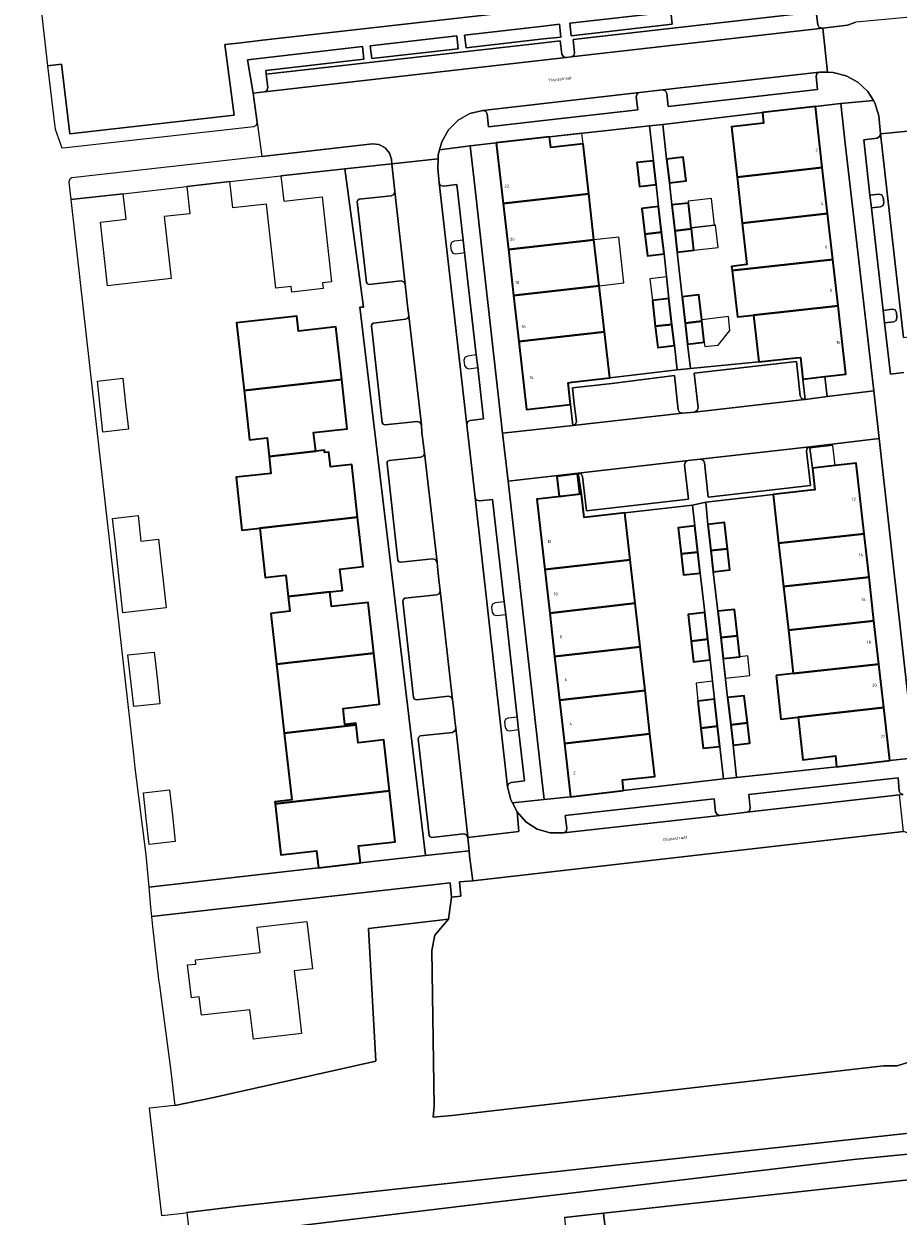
# Model space of a CAD drawing. Header units: metres. Extents: x 73718 to 76933, y 443658 to 446696.
# Tile 10 of 161: x 74439 to 74541, y 444887 to 445027. Entities that reach past the tile are written whole.
import ezdxf
from ezdxf.enums import TextEntityAlignment as Align

# ---------------------------------------------------------------- set-up
doc = ezdxf.new("R2010")
doc.units = ezdxf.units.M
for name, color, linetype, lineweight in [('B-WE-GR-BEPLANTING_CULTUUR_BODEMBEDEKKER-GV', 90, 'Continuous', 18), ('B-WE-GR-BEPLANTING_CULTUUR_HEESTERS-GV', 90, 'Continuous', 18), ('B-WE-GR-BOUWLAND-GV', 80, 'Continuous', 13), ('B-WE-IE-MEUBILAIR_WEGMEUBILAIR-GV', 7, 'Continuous', 18), ('B-WE-OG-BEBOUWING-GV', 7, 'Continuous', 35), ('B-WE-OG-BEBOUWING-T18', 10, 'Continuous', 18), ('B-WE-OG-BEBOUWING_LOODS-GV', 7, 'Continuous', 18), ('B-WE-OG-BEBOUWING_LUIFEL-GV', 7, 'Continuous', 18), ('B-WE-OG-TERREIN_BEGROEID-GV', 7, 'Continuous', 18), ('B-WE-OG-TERREIN_ERF-GV', 7, 'Continuous', 18), ('B-WE-OG-TERREIN_OEVER-GV', 7, 'Continuous', 18), ('B-WE-OG-TOPOGRAFIE-T18', 10, 'Continuous', 18), ('B-WE-OG-WATER_SLOOT-GV', 120, 'Continuous', 18), ('B-WE-VH-OPENVERHARDING_BETONSTRAATSTEEN-GV', 30, 'Continuous', 18), ('B-WE-VH-OPENVERHARDING_STRAATBAKSTEEN-GV', 30, 'Continuous', 18), ('B-WE-VH-OPENVERHARDING_TEGEL-GV', 30, 'Continuous', 18)]:
    doc.layers.add(name, color=color, linetype=linetype, lineweight=lineweight)
doc.styles.add('NLCS-ISO-M200-T18', font='NLCS-ISO.ttf', dxfattribs={"height": 0.36})

msp = doc.modelspace()

# ---------------------------------------------------------------- linework, layer by layer
at = {"layer": 'B-WE-GR-BEPLANTING_CULTUUR_BODEMBEDEKKER-GV', "flags": 128}
for points in [[(74538.358, 445005.192), (74539.415, 445005.302), (74539.723, 445005.47), (74539.801, 445005.813), (74539.714, 445006.411), (74539.555, 445006.71), (74539.229, 445006.804), (74538.168, 445006.667)], [(74539.72, 444993.213), (74539.889, 444991.76), (74540.947, 444991.858), (74541.24, 444992.036), (74541.323, 444992.369), (74541.278, 444992.96), (74541.107, 444993.267), (74540.766, 444993.347)]]:
    msp.add_lwpolyline(points, close=True, dxfattribs=at)
at = {"layer": 'B-WE-GR-BEPLANTING_CULTUUR_HEESTERS-GV', "flags": 128}
for points in [[(74503.248, 445025.302), (74515.054, 445026.641), (74514.876, 445028.107), (74503.084, 445026.775)], [(74500, 445024.92), (74502.047, 445025.152), (74501.879, 445026.635), (74500, 445026.422), (74490.769, 445025.375), (74490.953, 445023.895)], [(74489.876, 445025.272), (74479.744, 445024.108), (74479.921, 445022.631), (74490.036, 445023.777)], [(74466.072, 445018.583), (74467.373, 445018.733), (74467.677, 445018.913), (74467.774, 445019.254), (74467.596, 445020.796), (74467.529, 445021.246), (74479.016, 445022.544), (74478.85, 445024.026), (74465.415, 445022.478)]]:
    msp.add_lwpolyline(points, close=True, dxfattribs=at)
at = {"layer": 'B-WE-GR-BOUWLAND-GV', "flags": 128}
msp.add_lwpolyline([(74548.816, 444909.434), (74548.375, 444913.338), (74548.789, 444913.387), (74548.761, 444913.634), (74546.905, 444930.068), (74545.704, 444930.927), (74545.347, 444931.182), (74542.095, 444932.308), (74491.725, 444926.573), (74490.167, 444926.431), (74490.336, 444924.752), (74489.265, 444924.636), (74488.915, 444922.073), (74487.313, 444920.219), (74486.94, 444918.423), (74487.221, 444900.22), (74487.11, 444898.936), (74489.278, 444899.155), (74539.745, 444904.937), (74541.355, 444904.956), (74549.007, 444907.351), (74548.779, 444909.399), (74548.776, 444909.429)], close=True, dxfattribs=at)
at = {"layer": 'B-WE-IE-MEUBILAIR_WEGMEUBILAIR-GV', "flags": 128}
for points in [[(74490.767, 444999.965), (74490.594, 445001.433), (74489.555, 445001.306), (74489.243, 445001.143), (74489.15, 445000.804), (74489.213, 445000.218), (74489.389, 444999.911), (74489.737, 444999.836)], [(74492.313, 444986.538), (74492.146, 444988.008), (74491.112, 444987.864), (74490.795, 444987.713), (74490.695, 444987.375), (74490.773, 444986.787), (74490.948, 444986.481), (74491.289, 444986.397)], [(74495.583, 444957.66), (74495.404, 444959.151), (74494.354, 444959.043), (74494.038, 444958.885), (74493.941, 444958.545), (74494.012, 444957.929), (74494.194, 444957.633), (74494.533, 444957.553)], [(74497.082, 444944.236), (74496.909, 444945.682), (74495.872, 444945.582), (74495.573, 444945.43), (74495.448, 444945.119), (74495.533, 444944.483), (74495.703, 444944.176), (74496.044, 444944.097)]]:
    msp.add_lwpolyline(points, close=True, dxfattribs=at)
at = {"layer": 'B-WE-OG-BEBOUWING-GV', "flags": 128}
for points in [[(74531.793, 445017.021), (74525.595, 445016.319), (74525.736, 445015.076), (74521.971, 445014.646), (74522.63, 445008.774), (74532.604, 445009.896)], [(74494.487, 445012.787), (74495.293, 445005.705), (74505.296, 445006.827), (74504.63, 445012.683), (74500.847, 445012.26), (74500.707, 445013.493)], [(74513.172, 445007.913), (74512.855, 445010.695), (74510.908, 445010.473), (74511.225, 445007.691)], [(74514.4, 445010.885), (74514.725, 445008.103), (74516.672, 445008.331), (74516.347, 445011.113)], [(74533.217, 445004.515), (74532.604, 445009.896), (74522.63, 445008.774), (74523.234, 445003.393)], [(74495.293, 445005.705), (74495.904, 445000.321), (74505.908, 445001.446), (74505.296, 445006.827)], [(74513.806, 445002.334), (74513.456, 445005.358), (74511.509, 445005.131), (74511.859, 445002.115)], [(74515.001, 445005.526), (74515.347, 445002.508), (74517.294, 445002.726), (74517.28, 445002.846), (74516.948, 445005.749)], [(74522.057, 444997.853), (74533.829, 444999.151), (74533.217, 445004.515), (74523.234, 445003.393), (74523.777, 444998.561), (74521.998, 444998.353)], [(74514.097, 444999.825), (74513.806, 445002.334), (74511.859, 445002.115), (74512.15, 444999.598)], [(74517.294, 445002.726), (74515.347, 445002.508), (74515.633, 445000.005), (74517.58, 445000.234)], [(74506.516, 444996.096), (74505.908, 445001.446), (74495.904, 445000.321), (74496.516, 444994.945)], [(74522.057, 444997.853), (74522.692, 444992.44), (74524.554, 444992.648), (74534.444, 444993.751), (74533.829, 444999.151)], [(74506.516, 444996.096), (74496.516, 444994.945), (74497.125, 444989.587), (74507.13, 444990.691)], [(74515.027, 444991.562), (74514.677, 444994.598), (74512.73, 444994.375), (74513.079, 444991.347)], [(74516.221, 444994.793), (74516.572, 444991.732), (74518.522, 444991.947), (74518.502, 444992.123), (74518.168, 444995.016)], [(74525.175, 444987.18), (74529.524, 444987.665), (74530.039, 444987.722), (74530.33, 444985.189), (74532.885, 444985.483), (74535.361, 444985.767), (74534.444, 444993.751), (74524.554, 444992.648)], [(74476.42, 444985.125), (74475.738, 444991.288), (74471.355, 444990.801), (74471.171, 444992.524), (74464.115, 444991.769), (74464.99, 444983.86)], [(74515.027, 444991.562), (74513.079, 444991.347), (74513.365, 444988.87), (74515.312, 444989.096)], [(74518.522, 444991.947), (74516.572, 444991.732), (74516.854, 444989.271), (74518.804, 444989.496)], [(74497.125, 444989.587), (74498.029, 444981.641), (74503.163, 444982.232), (74502.873, 444984.761), (74503.314, 444984.811), (74507.741, 444985.315), (74507.13, 444990.691)], [(74467.922, 444976.149), (74473.369, 444976.753), (74473.129, 444978.925), (74477.059, 444979.36), (74476.42, 444985.125), (74464.99, 444983.86), (74465.628, 444978.095), (74467.681, 444978.322)], [(74467.922, 444976.149), (74468.142, 444974.161), (74464.067, 444973.71), (74464.75, 444967.548), (74466.837, 444967.779), (74478.267, 444969.045), (74477.585, 444975.207), (74475.1, 444974.932), (74474.91, 444976.646), (74474.413, 444976.591), (74474.383, 444976.865), (74473.369, 444976.753)], [(74526.854, 444971.696), (74527.495, 444966.003), (74537.493, 444967.09), (74536.557, 444975.369), (74534.092, 444975.088), (74531.437, 444974.786), (74531.722, 444972.244), (74531.267, 444972.193)], [(74503.967, 444974.113), (74501.55, 444973.798), (74501.852, 444971.474), (74504.27, 444971.789)], [(74505.105, 444969.043), (74504.742, 444969.002), (74504.443, 444971.738), (74499.221, 444971.15), (74500.152, 444962.916), (74510.148, 444964.064), (74509.528, 444969.547)], [(74469.464, 444962.234), (74469.875, 444962.28), (74470.156, 444959.796), (74475.035, 444960.336), (74476.487, 444960.497), (74476.212, 444962.982), (74478.905, 444963.28), (74478.267, 444969.045), (74466.837, 444967.779), (74467.475, 444962.014)], [(74518.05, 444964.971), (74517.707, 444968.032), (74515.759, 444967.815), (74516.103, 444964.747)], [(74519.574, 444965.142), (74521.524, 444965.354), (74521.182, 444968.418), (74519.232, 444968.208)], [(74538.064, 444962.04), (74537.493, 444967.09), (74527.495, 444966.003), (74528.064, 444960.941)], [(74518.326, 444962.516), (74518.05, 444964.971), (74516.103, 444964.747), (74516.377, 444962.298)], [(74519.574, 444965.142), (74519.851, 444962.664), (74521.8, 444962.881), (74521.524, 444965.354)], [(74510.148, 444964.064), (74500.152, 444962.916), (74500.728, 444957.827), (74510.722, 444958.983)], [(74538.064, 444962.04), (74528.064, 444960.941), (74528.638, 444955.846), (74538.639, 444956.952)], [(74468.79, 444951.857), (74480.175, 444953.145), (74479.502, 444959.094), (74475.229, 444958.612), (74475.035, 444960.336), (74470.156, 444959.796), (74470.353, 444958.052), (74468.117, 444957.8)], [(74500.728, 444957.827), (74501.301, 444952.758), (74511.297, 444953.898), (74510.722, 444958.983)], [(74518.861, 444957.912), (74516.914, 444957.689), (74517.27, 444954.579), (74519.217, 444954.802)], [(74522.682, 444955.188), (74522.339, 444958.276), (74520.389, 444958.064), (74520.733, 444954.972)], [(74529.208, 444950.775), (74539.211, 444951.891), (74538.639, 444956.952), (74528.638, 444955.846)], [(74519.494, 444952.385), (74519.217, 444954.802), (74517.27, 444954.579), (74517.546, 444952.164)], [(74521.005, 444952.532), (74522.953, 444952.75), (74522.682, 444955.188), (74520.733, 444954.972)], [(74501.876, 444947.67), (74511.872, 444948.814), (74511.297, 444953.898), (74501.301, 444952.758)], [(74469.699, 444943.822), (74478.102, 444944.772), (74478.079, 444944.981), (74476.787, 444944.835), (74476.575, 444946.713), (74480.847, 444947.195), (74480.175, 444953.145), (74468.79, 444951.857)], [(74527.193, 444950.55), (74527.761, 444945.454), (74529.782, 444945.679), (74539.787, 444946.8), (74539.211, 444951.891), (74529.208, 444950.775)], [(74512.447, 444943.727), (74511.872, 444948.814), (74501.876, 444947.67), (74502.45, 444942.595)], [(74520.366, 444944.623), (74520.016, 444947.782), (74518.067, 444947.566), (74518.419, 444944.403)], [(74521.896, 444944.795), (74523.843, 444945.013), (74523.479, 444948.184), (74521.532, 444947.962)], [(74534.274, 444939.895), (74540.486, 444940.61), (74539.787, 444946.8), (74529.782, 444945.679), (74530.341, 444940.711), (74534.13, 444941.146)], [(74521.896, 444944.795), (74522.169, 444942.417), (74524.116, 444942.641), (74523.843, 444945.013)], [(74468.614, 444935.562), (74481.991, 444937.074), (74481.318, 444943.032), (74478.337, 444942.695), (74478.102, 444944.772), (74469.699, 444943.822), (74470.582, 444936.013), (74468.589, 444935.788)], [(74509.355, 444937.118), (74509.222, 444938.348), (74513.009, 444938.757), (74512.447, 444943.727), (74502.45, 444942.595), (74503.153, 444936.376)], [(74520.366, 444944.623), (74518.419, 444944.403), (74518.682, 444942.041), (74520.63, 444942.245)], [(74473.698, 444928.091), (74478.617, 444928.647), (74478.392, 444930.634), (74482.665, 444931.117), (74481.991, 444937.074), (74468.614, 444935.562), (74469.288, 444929.605), (74473.473, 444930.078)]]:
    msp.add_lwpolyline(points, close=True, dxfattribs=at)
at = {"layer": 'B-WE-OG-BEBOUWING_LOODS-GV', "flags": 128}
msp.add_lwpolyline([(74533.155, 444983.136), (74532.885, 444985.483), (74530.33, 444985.189), (74530.603, 444982.816)], close=True, dxfattribs=at)
at = {"layer": 'B-WE-OG-BEBOUWING_LUIFEL-GV', "flags": 128}
for points in [[(74500.707, 445013.493), (74500.847, 445012.26), (74504.63, 445012.683), (74504.491, 445013.906)], [(74517.28, 445002.846), (74520.009, 445003.167), (74519.642, 445006.289), (74516.922, 445005.969), (74516.948, 445005.749)], [(74517.294, 445002.726), (74517.58, 445000.234), (74520.425, 445000.569), (74520.118, 445003.18), (74520.009, 445003.167), (74517.28, 445002.846)], [(74508.802, 445001.779), (74505.908, 445001.446), (74506.516, 444996.096), (74509.41, 444996.429)], [(74512.44, 444996.887), (74512.73, 444994.375), (74514.677, 444994.598), (74514.398, 444997.113)], [(74520.439, 444989.161), (74521.806, 444990.842), (74521.617, 444992.483), (74518.502, 444992.123), (74518.522, 444991.947), (74518.804, 444989.496), (74518.863, 444988.98)], [(74534.092, 444975.088), (74533.826, 444977.425), (74531.163, 444977.112), (74531.437, 444974.786)], [(74521.269, 444950.241), (74524.14, 444950.562), (74523.883, 444952.854), (74522.953, 444952.75), (74521.005, 444952.532)], [(74520.016, 444947.782), (74519.779, 444949.871), (74517.835, 444949.654), (74518.067, 444947.566)]]:
    msp.add_lwpolyline(points, close=True, dxfattribs=at)
at = {"layer": 'B-WE-OG-TERREIN_BEGROEID-GV', "flags": 128}
msp.add_lwpolyline([(74502.47, 444887.238), (74507.002, 444887.732), (74540.127, 444891.338), (74545.693, 444891.944), (74546.288, 444892.002), (74546.555, 444892.053), (74546.894, 444892.116), (74547.503, 444892.289), (74548.107, 444892.524), (74547.88, 444892.696), (74546.998, 444893.365), (74547.15, 444893.41), (74546.81, 444893.665), (74547.995, 444895.146), (74546.958, 444895.046), (74536.234, 444894.009), (74490.719, 444888.574), (74465.509, 444885.564)], dxfattribs=at)
at = {"layer": 'B-WE-OG-TERREIN_ERF-GV', "flags": 128}
msp.add_lwpolyline([(74439.247, 445046.333), (74442.028, 445021.777), (74443.66, 445021.963), (74444.618, 445013.853), (74463.832, 445016.003), (74462.739, 445024.281), (74464.313, 445024.436), (74467.138, 445024.768), (74500, 445028.5)], dxfattribs=at)
for points in [[(74533.155, 444983.136), (74538.625, 444983.822), (74536.752, 445000), (74535.282, 445012.716), (74534.752, 445017.364), (74534.742, 445017.363), (74534.741, 445017.366), (74531.793, 445017.021), (74532.604, 445009.896), (74533.217, 445004.515), (74533.829, 444999.151), (74534.444, 444993.751), (74535.361, 444985.767), (74532.885, 444985.483)], [(74513.971, 445014.935), (74514.4, 445010.885), (74516.347, 445011.113), (74516.672, 445008.331), (74514.725, 445008.103), (74515.001, 445005.526), (74516.948, 445005.749), (74517.28, 445002.846), (74517.294, 445002.726), (74517.58, 445000.234), (74515.633, 445000.005), (74516.221, 444994.793), (74518.168, 444995.016), (74518.502, 444992.123), (74518.522, 444991.947), (74518.804, 444989.496), (74516.854, 444989.271), (74517.182, 444986.424), (74525.175, 444987.18), (74524.554, 444992.648), (74522.692, 444992.44), (74522.057, 444997.853), (74521.998, 444998.353), (74523.777, 444998.561), (74523.234, 445003.393), (74522.63, 445008.774), (74521.971, 445014.646), (74525.736, 445015.076), (74525.595, 445016.319)], [(74507.13, 444990.691), (74507.741, 444985.315), (74515.646, 444986.246), (74515.312, 444989.096), (74513.365, 444988.87), (74513.079, 444991.347), (74512.73, 444994.375), (74514.677, 444994.598), (74514.097, 444999.825), (74512.15, 444999.598), (74511.859, 445002.115), (74511.509, 445005.131), (74513.456, 445005.358), (74513.172, 445007.913), (74511.225, 445007.691), (74510.908, 445010.473), (74512.855, 445010.695), (74512.417, 445014.771), (74500.707, 445013.493), (74500.847, 445012.26), (74504.63, 445012.683), (74505.296, 445006.827), (74505.908, 445001.446), (74506.516, 444996.096)], [(74495.217, 444978.88), (74503.427, 444979.745), (74503.163, 444982.232), (74498.029, 444981.641), (74497.125, 444989.587), (74496.516, 444994.945), (74495.904, 445000.321), (74495.293, 445005.705), (74494.487, 445012.787), (74491.432, 445012.417), (74491.964, 445007.707), (74492.834, 445000)], [(74444.733, 445006.149), (74447.232, 444984.012), (74447.738, 444979.529), (74452.052, 444941.311), (74452.225, 444939.768), (74453.495, 444929.584), (74453.843, 444925.837), (74473.698, 444928.091), (74473.473, 444930.078), (74469.288, 444929.605), (74468.614, 444935.562), (74468.589, 444935.788), (74470.582, 444936.013), (74469.699, 444943.822), (74468.79, 444951.857), (74468.117, 444957.8), (74470.353, 444958.052), (74470.156, 444959.796), (74469.875, 444962.28), (74469.464, 444962.234), (74467.475, 444962.014), (74466.837, 444967.779), (74464.75, 444967.548), (74464.067, 444973.71), (74468.142, 444974.161), (74467.922, 444976.149), (74467.681, 444978.322), (74465.628, 444978.095), (74464.99, 444983.86), (74464.115, 444991.769), (74471.171, 444992.524), (74471.355, 444990.801), (74475.738, 444991.288), (74476.42, 444985.125), (74477.059, 444979.36), (74473.129, 444978.925), (74473.369, 444976.753), (74474.383, 444976.865), (74474.413, 444976.591), (74474.91, 444976.646), (74475.1, 444974.932), (74477.585, 444975.207), (74478.267, 444969.045), (74478.905, 444963.28), (74476.212, 444962.982), (74476.487, 444960.497), (74475.035, 444960.336), (74475.229, 444958.612), (74479.502, 444959.094), (74480.175, 444953.145), (74480.847, 444947.195), (74476.575, 444946.713), (74476.787, 444944.835), (74478.079, 444944.981), (74478.102, 444944.772), (74478.337, 444942.695), (74481.318, 444943.032), (74481.991, 444937.074), (74482.665, 444931.117), (74478.392, 444930.634), (74478.617, 444928.647), (74486.211, 444929.518), (74478.548, 444993.587), (74478.957, 444993.598), (74476.774, 445009.751), (74469.297, 445008.947), (74469.634, 445005.967), (74474.115, 445006.472), (74475.237, 444996.53), (74474.183, 444996.413), (74474.256, 444995.757), (74470.569, 444995.349), (74470.497, 444996.005), (74468.698, 444995.806), (74467.611, 445005.637), (74463.682, 445005.202), (74463.335, 445008.276), (74458.294, 445007.684), (74458.653, 445004.51), (74455.672, 445004.173), (74456.489, 444996.924), (74449.047, 444996.069), (74448.214, 445003.521), (74451.195, 445003.858), (74450.861, 445006.841)], [(74448.171, 444981.97), (74447.841, 444984.952), (74450.823, 444985.282), (74451.153, 444982.301), (74451.483, 444979.319), (74448.501, 444978.989)], [(74531.437, 444974.786), (74534.092, 444975.088), (74536.557, 444975.369), (74537.493, 444967.09), (74538.064, 444962.04), (74538.639, 444956.952), (74539.211, 444951.891), (74539.787, 444946.8), (74540.486, 444940.61), (74543.427, 444940.943), (74542.91, 444945.4), (74539.252, 444978.224), (74531.144, 444977.277), (74531.163, 444977.112)], [(74500.077, 444936.044), (74503.153, 444936.376), (74502.45, 444942.595), (74501.876, 444947.67), (74501.301, 444952.758), (74500.728, 444957.827), (74500.152, 444962.916), (74499.221, 444971.15), (74504.443, 444971.738), (74504.055, 444974.2), (74495.866, 444973.275), (74499.574, 444940.447)], [(74503.967, 444974.113), (74504.27, 444971.789), (74501.852, 444971.474), (74501.55, 444973.798)], [(74529.208, 444950.775), (74528.638, 444955.846), (74528.064, 444960.941), (74527.495, 444966.003), (74526.854, 444971.696), (74518.979, 444970.793), (74519.232, 444968.208), (74521.182, 444968.418), (74521.524, 444965.354), (74521.8, 444962.881), (74519.851, 444962.664), (74520.389, 444958.064), (74522.339, 444958.276), (74522.682, 444955.188), (74522.953, 444952.75), (74521.005, 444952.532), (74521.532, 444947.962), (74523.479, 444948.184), (74523.843, 444945.013), (74524.116, 444942.641), (74522.169, 444942.417), (74522.577, 444938.646), (74534.274, 444939.895), (74534.13, 444941.146), (74530.341, 444940.711), (74529.782, 444945.679), (74527.761, 444945.454), (74527.193, 444950.55)], [(74510.148, 444964.064), (74510.722, 444958.983), (74511.297, 444953.898), (74511.872, 444948.814), (74512.447, 444943.727), (74513.009, 444938.757), (74509.222, 444938.348), (74509.355, 444937.118), (74521.059, 444938.473), (74520.63, 444942.245), (74518.682, 444942.041), (74518.419, 444944.403), (74518.067, 444947.566), (74520.016, 444947.782), (74519.494, 444952.385), (74517.546, 444952.164), (74517.27, 444954.579), (74516.914, 444957.689), (74518.861, 444957.912), (74518.326, 444962.516), (74516.377, 444962.298), (74516.103, 444964.747), (74515.759, 444967.815), (74517.707, 444968.032), (74517.43, 444970.447), (74509.528, 444969.547)], [(74449.949, 444965.919), (74449.619, 444968.901), (74452.601, 444969.231), (74452.931, 444966.25), (74455.003, 444966.479), (74455.892, 444958.447), (74450.838, 444957.887), (74450.279, 444962.938)], [(74451.767, 444949.934), (74451.425, 444952.953), (74454.477, 444953.282), (74454.817, 444950.278), (74455.16, 444947.243), (74452.108, 444946.914)], [(74453.567, 444933.838), (74453.225, 444936.857), (74456.277, 444937.186), (74456.617, 444934.182), (74456.96, 444931.147), (74453.908, 444930.818)], [(74456.889, 444900.326), (74461.264, 444901.196), (74480.387, 444905.493), (74479.538, 444921.008), (74488.915, 444922.073), (74489.265, 444924.636), (74489.101, 444926.313), (74454.191, 444922.384), (74454.164, 444922.381), (74454.272, 444921.223), (74455.001, 444915.029), (74455.092, 444914.346), (74456.434, 444904.33), (74456.781, 444901.273)], [(74460.015, 444910.845), (74459.766, 444913.009), (74458.839, 444912.903), (74458.399, 444916.727), (74459.356, 444916.837), (74459.3, 444917.33), (74466.876, 444918.168), (74466.518, 444921.146), (74472.34, 444921.816), (74472.981, 444916.291), (74470.856, 444916.045), (74471.305, 444912.144), (74471.699, 444908.719), (74466.082, 444908.072), (74465.688, 444911.498)]]:
    msp.add_lwpolyline(points, close=True, dxfattribs=at)
at = {"layer": 'B-WE-OG-TERREIN_OEVER-GV', "flags": 128}
msp.add_lwpolyline([(74458.315, 444887.787), (74458.771, 444883.783), (74461.549, 444884.517), (74465.509, 444885.564), (74490.719, 444888.574), (74536.234, 444894.009), (74546.958, 444895.046), (74547.995, 444895.146), (74550.109, 444897.788), (74550.071, 444897.996), (74550.051, 444897.994), (74542.413, 444897.055), (74464.085, 444888.49), (74461.236, 444888.143)], close=True, dxfattribs=at)
at = {"layer": 'B-WE-OG-WATER_SLOOT-GV', "flags": 128}
msp.add_lwpolyline([(74549.007, 444907.351), (74541.355, 444904.956), (74539.745, 444904.937), (74489.278, 444899.155), (74487.11, 444898.936), (74487.221, 444900.22), (74486.94, 444918.423), (74487.313, 444920.219), (74488.915, 444922.073), (74479.538, 444921.008), (74480.387, 444905.493), (74461.264, 444901.196), (74456.889, 444900.326), (74456.476, 444900.279), (74454.33, 444900.035), (74453.908, 444899.987), (74455.334, 444887.448), (74455.747, 444887.495), (74457.893, 444887.739), (74458.315, 444887.787), (74461.236, 444888.143), (74464.085, 444888.49), (74542.413, 444897.055)], dxfattribs=at)
at = {"layer": 'B-WE-VH-OPENVERHARDING_BETONSTRAATSTEEN-GV', "flags": 128}
msp.add_lwpolyline([(74507.002, 444887.732), (74502.47, 444887.238), (74502.997, 444881.752), (74507.632, 444882.269)], close=True, dxfattribs=at)
at = {"layer": 'B-WE-VH-OPENVERHARDING_STRAATBAKSTEEN-GV', "flags": 128}
for points in [[(74503.252, 445022.821), (74532.652, 445026.187), (74532.245, 445026.254), (74532.07, 445026.555), (74531.87, 445028.082), (74503.463, 445024.875), (74503.641, 445023.306), (74503.551, 445022.98)], [(74532.652, 445026.187), (74533.207, 445021.027), (74533.858, 445021.013), (74535.375, 445020.615), (74536.759, 445019.875), (74537.918, 445018.801), (74538.591, 445017.714), (74538.751, 445017.456), (74539.197, 445015.94), (74539.389, 445013.847), (74544.202, 445014.287), (74543.868, 445017.269), (74543.911, 445017.906), (74543.936, 445018.286), (74544.185, 445019.275), (74544.607, 445020.202), (74545.189, 445021.039), (74545.912, 445021.758), (74546.023, 445021.834), (74545.32, 445027.697), (74544.554, 445027.62), (74536.517, 445026.9), (74535.552, 445026.531)], [(74482.231, 445010.88), (74482.285, 445010.349), (74487.676, 445010.906), (74487.691, 445011.404), (74487.849, 445011.964), (74488.119, 445012.922), (74488.903, 445014.291), (74490.009, 445015.422), (74491.384, 445016.207), (74492.921, 445016.583), (74511.245, 445018.663), (74513.921, 445018.972), (74532.289, 445021.045), (74533.207, 445021.027), (74532.652, 445026.187), (74503.252, 445022.821), (74502.665, 445022.76), (74467.373, 445018.733), (74466.072, 445018.583), (74466.528, 445015.173), (74467.06, 445011.201), (74480.022, 445012.66), (74480.768, 445012.586), (74481.484, 445012.213), (74482, 445011.593)], [(74502.665, 445022.76), (74502.328, 445022.849), (74502.153, 445023.152), (74501.97, 445024.7), (74500, 445024.476), (74467.596, 445020.796), (74467.774, 445019.254), (74467.677, 445018.913), (74467.373, 445018.733)], [(74513.921, 445018.972), (74514.261, 445018.88), (74514.425, 445018.568), (74514.591, 445017.04), (74532.033, 445019.006), (74531.88, 445020.545), (74531.977, 445020.883), (74532.289, 445021.045)], [(74492.921, 445016.583), (74493.253, 445016.497), (74493.413, 445016.194), (74493.575, 445014.649), (74500, 445015.382), (74511.027, 445016.641), (74510.846, 445018.159), (74510.939, 445018.496), (74511.245, 445018.663)], [(74539.389, 445013.847), (74542.086, 444990.03), (74546.897, 444990.585), (74544.202, 445014.287)], [(74482.285, 445010.349), (74482.619, 445007.095), (74483.846, 444996.256), (74483.96, 444995.214), (74484.107, 444993.744), (74484.242, 444992.583), (74485.728, 444979.849), (74485.797, 444978.944), (74485.956, 444977.464), (74486.077, 444976.518), (74487.564, 444963.8), (74487.643, 444962.847), (74487.82, 444961.372), (74487.931, 444960.472), (74489.375, 444947.71), (74489.468, 444946.796), (74489.639, 444945.321), (74489.741, 444944.396), (74491.142, 444931.708), (74491.151, 444931.627), (74497.118, 444932.322), (74496.915, 444934.627), (74496.378, 444935.658), (74496.185, 444936.027), (74495.809, 444937.56), (74492.01, 444971.343), (74491.044, 444979.842), (74487.808, 445008.107), (74487.645, 445009.827), (74487.676, 445010.906)], [(74487.808, 445008.107), (74491.044, 444979.842), (74491.136, 444980.183), (74491.448, 444980.347), (74492.985, 444980.543), (74492.313, 444986.538), (74492.146, 444988.008), (74490.767, 444999.965), (74490.594, 445001.433), (74489.871, 445007.921), (74488.32, 445007.711), (74487.979, 445007.8)], [(74483.846, 444996.256), (74482.619, 445007.095), (74482.52, 445006.763), (74482.214, 445006.6), (74478.444, 445006.199), (74478.282, 445006.099), (74478.216, 445005.921), (74479.321, 444996.469), (74479.423, 444996.309), (74479.602, 444996.247), (74483.371, 444996.646), (74483.68, 444996.538)], [(74484.13, 444992.298), (74483.851, 444992.17), (74480.134, 444991.736), (74479.951, 444991.614), (74479.894, 444991.402), (74481.133, 444980.102), (74481.248, 444979.907), (74481.468, 444979.852), (74485.217, 444980.236), (74485.543, 444980.135), (74485.728, 444979.849), (74484.242, 444992.583)], [(74517.663, 444981.331), (74530.516, 444982.805), (74530.177, 444982.899), (74530.013, 444983.211), (74529.572, 444987.23), (74517.633, 444985.875), (74518.088, 444981.838), (74517.972, 444981.503)], [(74503.427, 444979.745), (74516.262, 444981.184), (74515.917, 444981.271), (74515.755, 444981.586), (74515.314, 444985.615), (74508.008, 444984.668), (74503.39, 444984.162), (74503.609, 444982.283), (74503.847, 444980.237), (74503.739, 444979.904)], [(74495.217, 444978.88), (74495.866, 444973.275), (74504.055, 444974.2), (74516.904, 444975.673), (74518.334, 444975.827), (74531.144, 444977.277), (74539.252, 444978.224), (74538.625, 444983.822), (74533.155, 444983.136), (74530.603, 444982.816), (74530.516, 444982.805), (74517.663, 444981.331), (74516.262, 444981.184), (74503.427, 444979.745)], [(74531.204, 444972.76), (74530.751, 444976.77), (74530.837, 444977.109), (74531.144, 444977.277), (74518.334, 444975.827), (74518.664, 444975.728), (74518.83, 444975.425), (74519.267, 444971.396)], [(74485.969, 444976.198), (74485.664, 444976.052), (74481.959, 444975.655), (74481.743, 444975.538), (74481.716, 444975.294), (74482.987, 444964.017), (74483.097, 444963.83), (74483.307, 444963.777), (74487.043, 444964.162), (74487.382, 444964.094), (74487.564, 444963.8), (74486.077, 444976.518)], [(74504.055, 444974.2), (74504.393, 444974.112), (74504.562, 444973.809), (74505.022, 444969.777), (74516.977, 444971.136), (74516.497, 444975.179), (74516.604, 444975.507), (74516.904, 444975.673)], [(74492.01, 444971.343), (74495.809, 444937.56), (74495.9, 444937.897), (74496.21, 444938.059), (74497.765, 444938.23), (74497.082, 444944.236), (74496.909, 444945.682), (74495.583, 444957.66), (74495.404, 444959.151), (74494.056, 444971.113), (74492.521, 444970.956), (74492.182, 444971.04)], [(74487.833, 444960.15), (74487.536, 444959.991), (74483.808, 444959.585), (74483.624, 444959.454), (74483.551, 444959.241), (74484.804, 444947.991), (74484.923, 444947.789), (74485.145, 444947.716), (74488.883, 444948.121), (74489.21, 444948.013), (74489.375, 444947.71), (74487.931, 444960.472)], [(74489.357, 444943.896), (74485.572, 444943.507), (74485.413, 444943.354), (74485.341, 444943.145), (74486.618, 444931.874), (74486.738, 444931.694), (74486.935, 444931.606), (74490.669, 444932.052), (74490.972, 444931.972), (74491.142, 444931.708), (74489.741, 444944.396), (74489.646, 444944.072)], [(74523.794, 444934.583), (74541.628, 444936.604), (74542.074, 444936.655), (74541.746, 444936.746), (74541.58, 444937.043), (74541.458, 444938.593), (74524.028, 444936.639), (74524.187, 444935.093), (74524.106, 444934.75)], [(74491.151, 444931.627), (74491.311, 444930.081), (74491.372, 444929.489), (74491.545, 444928.002), (74491.725, 444926.573), (74542.095, 444932.308), (74541.628, 444936.604), (74523.794, 444934.583), (74520.639, 444934.211), (74502.362, 444932.148), (74500.791, 444932.153), (74499.283, 444932.595), (74497.957, 444933.44), (74496.915, 444934.627), (74497.118, 444932.322)], [(74520.639, 444934.211), (74520.296, 444934.306), (74520.126, 444934.619), (74519.951, 444936.142), (74502.539, 444934.204), (74502.75, 444932.659), (74502.674, 444932.314), (74502.362, 444932.148)], [(74532.416, 444885.02), (74545.096, 444886.372), (74546.283, 444886.528), (74545.693, 444891.944), (74540.127, 444891.338), (74507.002, 444887.732), (74507.632, 444882.269), (74525.053, 444884.212), (74525.155, 444884.223), (74532.312, 444885.009)]]:
    msp.add_lwpolyline(points, close=True, dxfattribs=at)
msp.add_lwpolyline([(74542.086, 444990.03), (74539.389, 445013.847), (74539.308, 445013.51), (74539.008, 445013.335), (74537.451, 445013.153), (74538.168, 445006.667), (74539.229, 445006.804), (74539.555, 445006.71), (74539.714, 445006.411), (74539.801, 445005.813), (74539.723, 445005.47), (74539.415, 445005.302), (74538.358, 445005.192), (74538.951, 445000), (74539.72, 444993.213), (74540.766, 444993.347), (74541.107, 444993.267), (74541.278, 444992.96), (74541.323, 444992.369), (74541.24, 444992.036), (74540.947, 444991.858), (74539.889, 444991.76), (74540.56, 444985.772), (74542.119, 444985.934)], dxfattribs=at)
at = {"layer": 'B-WE-VH-OPENVERHARDING_TEGEL-GV', "flags": 128}
for points in [[(74500, 445028.5), (74467.138, 445024.768), (74464.313, 445024.436), (74462.739, 445024.281), (74463.832, 445016.003), (74444.618, 445013.853), (74443.66, 445021.963), (74442.028, 445021.777), (74442.708, 445015.953), (74442.892, 445014.376), (74443.706, 445012.193), (74444.199, 445012.248), (74466.134, 445014.685), (74466.432, 445014.847), (74466.528, 445015.173), (74466.072, 445018.583), (74465.415, 445022.478), (74478.85, 445024.026), (74479.016, 445022.544), (74467.529, 445021.246), (74467.596, 445020.796), (74500, 445024.476), (74501.97, 445024.7), (74502.153, 445023.152), (74502.328, 445022.849), (74502.665, 445022.76), (74503.252, 445022.821), (74503.551, 445022.98), (74503.641, 445023.306), (74503.463, 445024.875), (74531.87, 445028.082), (74532.07, 445026.555), (74532.245, 445026.254), (74532.652, 445026.187), (74535.552, 445026.531), (74536.517, 445026.9)], [(74542.119, 444985.934), (74540.56, 444985.772), (74539.889, 444991.76), (74539.72, 444993.213), (74538.951, 445000), (74538.358, 445005.192), (74538.168, 445006.667), (74537.451, 445013.153), (74539.008, 445013.335), (74539.308, 445013.51), (74539.389, 445013.847), (74539.197, 445015.94), (74538.751, 445017.456), (74538.591, 445017.714), (74534.752, 445017.364), (74535.282, 445012.716), (74536.752, 445000), (74538.625, 444983.822), (74539.252, 444978.224), (74542.91, 444945.4)], [(74543.427, 444940.943), (74540.486, 444940.61), (74534.274, 444939.895), (74522.577, 444938.646), (74521.059, 444938.473), (74509.355, 444937.118), (74503.153, 444936.376), (74500.077, 444936.044), (74496.378, 444935.658), (74496.915, 444934.627), (74497.957, 444933.44), (74499.283, 444932.595), (74500.791, 444932.153), (74502.362, 444932.148), (74502.674, 444932.314), (74502.75, 444932.659), (74502.539, 444934.204), (74519.951, 444936.142), (74520.126, 444934.619), (74520.296, 444934.306), (74520.639, 444934.211), (74523.794, 444934.583), (74524.106, 444934.75), (74524.187, 444935.093), (74524.028, 444936.639), (74541.458, 444938.593), (74541.58, 444937.043)]]:
    msp.add_lwpolyline(points, dxfattribs=at)
for points in [[(74503.248, 445025.302), (74503.084, 445026.775), (74514.876, 445028.107), (74515.054, 445026.641)], [(74500, 445024.92), (74490.953, 445023.895), (74490.769, 445025.375), (74500, 445026.422), (74501.879, 445026.635), (74502.047, 445025.152)], [(74489.876, 445025.272), (74490.036, 445023.777), (74479.921, 445022.631), (74479.744, 445024.108)], [(74487.849, 445011.964), (74491.432, 445012.417), (74494.487, 445012.787), (74500.707, 445013.493), (74512.417, 445014.771), (74513.971, 445014.935), (74525.595, 445016.319), (74531.793, 445017.021), (74534.741, 445017.366), (74534.742, 445017.363), (74534.752, 445017.364), (74538.591, 445017.714), (74537.918, 445018.801), (74536.759, 445019.875), (74535.375, 445020.615), (74533.858, 445021.013), (74533.207, 445021.027), (74532.289, 445021.045), (74531.977, 445020.883), (74531.88, 445020.545), (74532.033, 445019.006), (74514.591, 445017.04), (74514.425, 445018.568), (74514.261, 445018.88), (74513.921, 445018.972), (74511.245, 445018.663), (74510.939, 445018.496), (74510.846, 445018.159), (74511.027, 445016.641), (74500, 445015.382), (74493.575, 445014.649), (74493.413, 445016.194), (74493.253, 445016.497), (74492.921, 445016.583), (74491.384, 445016.207), (74490.009, 445015.422), (74488.903, 445014.291), (74488.119, 445012.922)], [(74512.417, 445014.771), (74512.855, 445010.695), (74513.172, 445007.913), (74513.456, 445005.358), (74513.806, 445002.334), (74514.097, 444999.825), (74514.677, 444994.598), (74515.027, 444991.562), (74515.312, 444989.096), (74515.646, 444986.246), (74517.182, 444986.424), (74516.854, 444989.271), (74516.572, 444991.732), (74516.221, 444994.793), (74515.633, 445000.005), (74515.347, 445002.508), (74515.001, 445005.526), (74514.725, 445008.103), (74514.4, 445010.885), (74513.971, 445014.935)], [(74480.768, 445012.586), (74480.022, 445012.66), (74467.06, 445011.201), (74444.858, 445008.701), (74444.63, 445008.557), (74444.502, 445008.195), (74444.733, 445006.149), (74450.861, 445006.841), (74458.294, 445007.684), (74463.335, 445008.276), (74469.297, 445008.947), (74476.774, 445009.751), (74482.285, 445010.349), (74482.231, 445010.88), (74482, 445011.593), (74481.484, 445012.213)], [(74487.808, 445008.107), (74487.979, 445007.8), (74488.32, 445007.711), (74489.871, 445007.921), (74490.594, 445001.433), (74490.767, 444999.965), (74492.146, 444988.008), (74492.313, 444986.538), (74492.985, 444980.543), (74491.448, 444980.347), (74491.136, 444980.183), (74491.044, 444979.842), (74492.01, 444971.343), (74492.182, 444971.04), (74492.521, 444970.956), (74494.056, 444971.113), (74495.404, 444959.151), (74495.583, 444957.66), (74496.909, 444945.682), (74497.082, 444944.236), (74497.765, 444938.23), (74496.21, 444938.059), (74495.9, 444937.897), (74495.809, 444937.56), (74496.185, 444936.027), (74496.378, 444935.658), (74500.077, 444936.044), (74499.574, 444940.447), (74495.866, 444973.275), (74495.217, 444978.88), (74492.834, 445000), (74491.964, 445007.707), (74491.432, 445012.417), (74487.849, 445011.964), (74487.691, 445011.404), (74487.676, 445010.906), (74487.645, 445009.827)], [(74490.972, 444931.972), (74490.669, 444932.052), (74486.935, 444931.606), (74486.738, 444931.694), (74486.618, 444931.874), (74485.341, 444943.145), (74485.413, 444943.354), (74485.572, 444943.507), (74489.357, 444943.896), (74489.646, 444944.072), (74489.741, 444944.396), (74489.639, 444945.321), (74489.468, 444946.796), (74489.375, 444947.71), (74489.21, 444948.013), (74488.883, 444948.121), (74485.145, 444947.716), (74484.923, 444947.789), (74484.804, 444947.991), (74483.551, 444959.241), (74483.624, 444959.454), (74483.808, 444959.585), (74487.536, 444959.991), (74487.833, 444960.15), (74487.931, 444960.472), (74487.82, 444961.372), (74487.643, 444962.847), (74487.564, 444963.8), (74487.382, 444964.094), (74487.043, 444964.162), (74483.307, 444963.777), (74483.097, 444963.83), (74482.987, 444964.017), (74481.716, 444975.294), (74481.743, 444975.538), (74481.959, 444975.655), (74485.664, 444976.052), (74485.969, 444976.198), (74486.077, 444976.518), (74485.956, 444977.464), (74485.797, 444978.944), (74485.728, 444979.849), (74485.543, 444980.135), (74485.217, 444980.236), (74481.468, 444979.852), (74481.248, 444979.907), (74481.133, 444980.102), (74479.894, 444991.402), (74479.951, 444991.614), (74480.134, 444991.736), (74483.851, 444992.17), (74484.13, 444992.298), (74484.242, 444992.583), (74484.107, 444993.744), (74483.96, 444995.214), (74483.846, 444996.256), (74483.68, 444996.538), (74483.371, 444996.646), (74479.602, 444996.247), (74479.423, 444996.309), (74479.321, 444996.469), (74478.216, 445005.921), (74478.282, 445006.099), (74478.444, 445006.199), (74482.214, 445006.6), (74482.52, 445006.763), (74482.619, 445007.095), (74482.285, 445010.349), (74476.774, 445009.751), (74478.957, 444993.598), (74478.548, 444993.587), (74486.211, 444929.518), (74491.311, 444930.081), (74491.151, 444931.627), (74491.142, 444931.708)], [(74530.33, 444985.189), (74530.039, 444987.722), (74529.524, 444987.665), (74525.175, 444987.18), (74517.182, 444986.424), (74515.646, 444986.246), (74507.741, 444985.315), (74503.314, 444984.811), (74502.873, 444984.761), (74503.163, 444982.232), (74503.427, 444979.745), (74503.739, 444979.904), (74503.847, 444980.237), (74503.609, 444982.283), (74503.39, 444984.162), (74508.008, 444984.668), (74515.314, 444985.615), (74515.755, 444981.586), (74515.917, 444981.271), (74516.262, 444981.184), (74517.663, 444981.331), (74517.972, 444981.503), (74518.088, 444981.838), (74517.633, 444985.875), (74529.572, 444987.23), (74530.013, 444983.211), (74530.177, 444982.899), (74530.516, 444982.805), (74530.603, 444982.816)], [(74504.055, 444974.2), (74504.443, 444971.738), (74504.742, 444969.002), (74505.105, 444969.043), (74509.528, 444969.547), (74517.43, 444970.447), (74518.979, 444970.793), (74526.854, 444971.696), (74531.267, 444972.193), (74531.722, 444972.244), (74531.437, 444974.786), (74531.163, 444977.112), (74531.144, 444977.277), (74530.837, 444977.109), (74530.751, 444976.77), (74531.204, 444972.76), (74519.267, 444971.396), (74518.83, 444975.425), (74518.664, 444975.728), (74518.334, 444975.827), (74516.904, 444975.673), (74516.604, 444975.507), (74516.497, 444975.179), (74516.977, 444971.136), (74505.022, 444969.777), (74504.562, 444973.809), (74504.393, 444974.112)], [(74517.43, 444970.447), (74517.707, 444968.032), (74518.05, 444964.971), (74518.326, 444962.516), (74518.861, 444957.912), (74519.217, 444954.802), (74519.494, 444952.385), (74520.016, 444947.782), (74520.366, 444944.623), (74520.63, 444942.245), (74521.059, 444938.473), (74522.577, 444938.646), (74522.169, 444942.417), (74521.896, 444944.795), (74521.532, 444947.962), (74521.005, 444952.532), (74520.733, 444954.972), (74520.389, 444958.064), (74519.851, 444962.664), (74519.574, 444965.142), (74519.232, 444968.208), (74518.979, 444970.793)], [(74454.191, 444922.384), (74489.101, 444926.313), (74489.265, 444924.636), (74490.336, 444924.752), (74490.167, 444926.431), (74491.725, 444926.573), (74491.545, 444928.002), (74491.372, 444929.489), (74491.311, 444930.081), (74486.211, 444929.518), (74478.617, 444928.647), (74473.698, 444928.091), (74453.843, 444925.837), (74454.061, 444923.496), (74454.164, 444922.381)]]:
    msp.add_lwpolyline(points, close=True, dxfattribs=at)

# ---------------------------------------------------------------- texts
at = {"layer": 'B-WE-OG-BEBOUWING-T18', "style": 'NLCS-ISO-M200-T18'}
for s, p in [('2', (74531.934, 445011.973)), ('22', (74495.703, 445007.715)), ('4', (74532.569, 445005.71)), ('20', (74496.362, 445001.514)), ('6', (74533.057, 445000.632)), ('18', (74496.948, 444996.485)), ('8', (74533.594, 444995.554)), ('16', (74497.681, 444991.309)), ('10', (74534.473, 444989.469)), ('14', (74498.609, 444985.376)), ('12', (74536.279, 444971.167)), ('12', (74500.684, 444966.211)), ('14', (74537.134, 444964.649)), ('10', (74501.441, 444960.083)), ('16', (74537.427, 444959.424)), ('8', (74502.027, 444955.054)), ('18', (74538.062, 444954.444)), ('6', (74502.612, 444950.074)), ('20', (74538.696, 444949.415)), ('4', (74503.198, 444944.898)), ('22', (74539.697, 444943.409)), ('2', (74503.613, 444939.185))]:
    msp.add_text(s, height=0.36, dxfattribs=at).set_placement(p, align=Align.MIDDLE)
at = {"layer": 'B-WE-OG-TOPOGRAFIE-T18', "style": 'NLCS-ISO-M200-T18'}
for s, p in [('Florastraat', (74501.952, 445020.253)), ('Dianastraat', (74515.404, 444931.522))]:
    msp.add_text(s, height=0.36, rotation=6.5, dxfattribs=at).set_placement(p, align=Align.MIDDLE)

doc.saveas('drawing.dxf')
